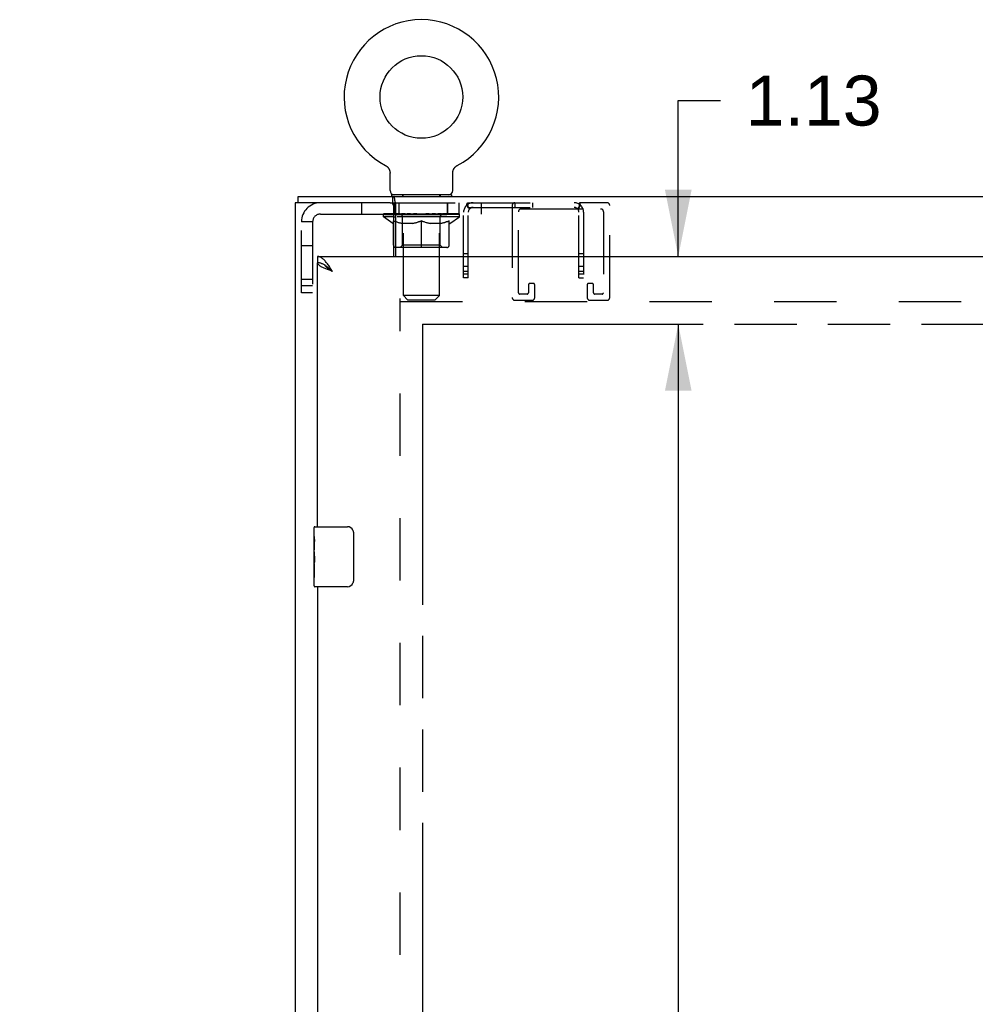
# Model space of a CAD drawing. Header units: inches. Extents: x 0 to 189, y 0 to 122.
# Tile 33 of 44: x 63 to 78, y 73 to 89. Entities that reach past the tile are written whole.
import ezdxf

# ---------------------------------------------------------------- set-up
doc = ezdxf.new("R2010")
doc.units = ezdxf.units.IN
doc.header["$LTSCALE"] = 10.388889
doc.header["$MEASUREMENT"] = 0
doc.linetypes.add('HIDDEN', pattern=[0.2, 0.1, -0.1])
doc.linetypes.add('PHANTOM', pattern=[0.8, 0.45, -0.05, 0.1, -0.05, 0.1, -0.05])
doc.layers.get('0').update_dxf_attribs({"linetype": 'CONTINUOUS'})
for name, color, linetype in [('02___PRT_ALL_AXES', 7, 'CONTINUOUS'), ('AVAIL_DOOR_SPACE', 7, 'CONTINUOUS'), ('DEFAULT_2', 8, 'HIDDEN'), ('DIMENSIONS', 7, 'CONTINUOUS')]:
    doc.layers.add(name, color=color, linetype=linetype)
doc.styles.get("Standard").update_dxf_attribs({"font": 'arial.ttf'})
doc.dimstyles.new('DIMSTYLE_1', dxfattribs={"dimtxt": 0.833333, "dimasz": 1.111111, "dimexe": 0.09, "dimexo": 0.07, "dimgap": 0.0375, "dimtad": 0, "dimtih": 1, "dimtoh": 1, "dimzin": 4, "dimdsep": 46, "dimtxsty": 'Standard', "dimblk": '_FILLED', "dimblk1": '_FILLED', "dimblk2": '_FILLED', "dimcen": 0.09, "dimazin": 1, "dimtfac": 1, "dimtdec": 3, "dimtofl": 0, "dimtmove": 0, "dimatfit": 3, "dimldrblk": '_FILLED', "dimfxl": 0, "dimtolj": 1, "dimtzin": 4, "dimarcsym": 0})

# ---------------------------------------------------------------- blocks, each defined once
blk = doc.blocks.new('_FILLED')
at = {"color": 0, "linetype": 'ByBlock'}
blk.add_solid([(0, 0), (-1, 0.2), (-1, -0.2)], dxfattribs=at)
blk = doc.blocks.new('*D7')
at = {"layer": 'DIMENSIONS', "color": 2, "linetype": 'Continuous'}
for p, q in [((73.545, 84.992), (73.545, 87.59)), ((73.545, 87.59), (74.251, 87.59)), ((73.545, 83.867), (73.545, 81.645))]:
    blk.add_line(p, q, dxfattribs=at)
at = {"layer": 'DIMENSIONS', "color": 2, "linetype": 'Continuous', "xscale": 1.1111111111, "yscale": 1.1111111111, "zscale": 1.1111111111}
for p, rotation in [((73.545, 84.992), 270), ((73.545, 83.867), 90)]:
    blk.add_blockref('_FILLED', p, dxfattribs=dict(at, rotation=rotation))
at = {"layer": 'DIMENSIONS', "color": 2, "linetype": 'Continuous', "insert": (74.668, 88.007), "char_height": 0.8333, "width": 2.26456, "attachment_point": 1, "line_spacing_factor": 0.9}
blk.add_mtext('1.13', dxfattribs=at)
blk = doc.blocks.new('*D8')
at = {"layer": 'DIMENSIONS', "color": 2, "linetype": 'Continuous'}
for p, q in [((73.545, 83.867), (73.545, 47.455)), ((73.545, 9.377), (73.545, 45.788))]:
    blk.add_line(p, q, dxfattribs=at)
at = {"layer": 'DIMENSIONS', "color": 2, "linetype": 'Continuous', "xscale": 1.1111111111, "yscale": 1.1111111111, "zscale": 1.1111111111}
for p, rotation in [((73.545, 83.867), 90), ((73.545, 9.377), 270)]:
    blk.add_blockref('_FILLED', p, dxfattribs=dict(at, rotation=rotation))
at = {"layer": 'DIMENSIONS', "color": 2, "linetype": 'Continuous', "insert": (73.545, 47.038), "char_height": 0.8333, "width": 2.91202, "attachment_point": 2, "line_spacing_factor": 0.9}
blk.add_mtext('74.49', dxfattribs=at)
blk = doc.blocks.new('*D10')
at = {"layer": 'DIMENSIONS', "color": 2, "linetype": 'Continuous'}
for p, q in [((67.536, 62.386), (67.536, 64.204)), ((67.536, 63.386), (65.252, 63.386)), ((69.286, 63.386), (71.508, 63.386))]:
    blk.add_line(p, q, dxfattribs=at)
at = {"layer": 'DIMENSIONS', "color": 2, "linetype": 'Continuous', "xscale": 1.1111111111, "yscale": 1.1111111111, "zscale": 1.1111111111}
blk.add_blockref('_FILLED', (67.536, 63.386), dxfattribs=at)
at = {"layer": 'DIMENSIONS', "color": 2, "linetype": 'Continuous', "xscale": 1.1111111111, "yscale": 1.1111111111, "zscale": 1.1111111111, "rotation": 180}
blk.add_blockref('_FILLED', (69.286, 63.386), dxfattribs=at)
at = {"layer": 'DIMENSIONS', "color": 2, "linetype": 'Continuous', "insert": (64.836, 63.802), "char_height": 0.8333, "width": 2.26456, "attachment_point": 3, "line_spacing_factor": 0.9}
blk.add_mtext('1.75', dxfattribs=at)
blk = doc.blocks.new('*D11')
at = {"layer": 'DIMENSIONS', "color": 2, "linetype": 'Continuous'}
for p, q in [((69.286, 65.019), (75.88, 65.019)), ((86.22, 65.019), (79.626, 65.019))]:
    blk.add_line(p, q, dxfattribs=at)
at = {"layer": 'DIMENSIONS', "color": 2, "linetype": 'Continuous', "xscale": 1.1111111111, "yscale": 1.1111111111, "zscale": 1.1111111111, "rotation": 180}
blk.add_blockref('_FILLED', (69.286, 65.019), dxfattribs=at)
at = {"layer": 'DIMENSIONS', "color": 2, "linetype": 'Continuous', "xscale": 1.1111111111, "yscale": 1.1111111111, "zscale": 1.1111111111}
blk.add_blockref('_FILLED', (86.22, 65.019), dxfattribs=at)
at = {"layer": 'DIMENSIONS', "color": 2, "linetype": 'Continuous', "insert": (77.753, 65.435), "char_height": 0.8333, "width": 2.91202, "attachment_point": 2, "line_spacing_factor": 0.9}
blk.add_mtext('16.93', dxfattribs=at)

msp = doc.modelspace()

# ---------------------------------------------------------------- linework, layer by layer
at = {"color": 7, "linetype": 'Continuous'}
for p, q in [((68.665, 86.511), (68.67, 86.508)), ((68.665, 86.51), (68.665, 86.511)), ((68.666, 86.51), (68.668, 86.509)), ((68.67, 86.508), (68.674, 86.505)), ((68.674, 86.505), (68.679, 86.502)), ((68.679, 86.503), (68.683, 86.499)), ((68.683, 86.5), (68.687, 86.496)), ((68.687, 86.496), (68.691, 86.493)), ((68.691, 86.493), (68.695, 86.49)), ((68.695, 86.49), (68.699, 86.486)), ((68.699, 86.486), (68.702, 86.482)), ((68.702, 86.482), (68.706, 86.478)), ((68.706, 86.478), (68.709, 86.474)), ((68.709, 86.475), (68.713, 86.47)), ((68.713, 86.47), (68.716, 86.466)), ((68.716, 86.466), (68.719, 86.462)), ((68.719, 86.462), (68.721, 86.457)), ((68.721, 86.457), (68.724, 86.453)), ((68.724, 86.453), (68.726, 86.448)), ((68.726, 86.448), (68.729, 86.443)), ((68.729, 86.444), (68.731, 86.439)), ((68.731, 86.439), (68.733, 86.434)), ((69.797, 86.434), (69.799, 86.439)), ((69.799, 86.439), (69.801, 86.444)), ((69.801, 86.443), (69.803, 86.448)), ((69.803, 86.448), (69.806, 86.453)), ((69.806, 86.453), (69.808, 86.457)), ((69.808, 86.457), (69.811, 86.462)), ((69.811, 86.462), (69.814, 86.466)), ((69.814, 86.466), (69.817, 86.47)), ((69.817, 86.47), (69.821, 86.475)), ((69.82, 86.474), (69.824, 86.478)), ((69.824, 86.478), (69.827, 86.482)), ((69.827, 86.482), (69.831, 86.486)), ((69.831, 86.486), (69.835, 86.49)), ((69.835, 86.49), (69.839, 86.493)), ((69.839, 86.493), (69.843, 86.496)), ((69.843, 86.496), (69.847, 86.5)), ((69.847, 86.499), (69.851, 86.503)), ((69.851, 86.502), (69.856, 86.505)), ((69.856, 86.505), (69.86, 86.508)), ((69.856, 86.505), (69.857, 86.506)), ((69.86, 86.508), (69.865, 86.511)), ((69.862, 86.509), (69.863, 86.51)), ((68.733, 86.434), (68.735, 86.429)), ((68.734, 86.429), (68.736, 86.424)), ((68.736, 86.424), (68.737, 86.419)), ((68.737, 86.419), (68.739, 86.414)), ((68.739, 86.414), (68.74, 86.409)), ((68.74, 86.409), (68.74, 86.403)), ((68.742, 86.091), (68.742, 86.383)), ((69.788, 86.393), (69.789, 86.398)), ((69.788, 86.388), (69.788, 86.393)), ((69.788, 86.388), (69.788, 86.393)), ((69.788, 86.383), (69.788, 86.388)), ((69.788, 86.091), (69.788, 86.383)), ((69.789, 86.403), (69.79, 86.409)), ((69.789, 86.398), (69.789, 86.404)), ((69.79, 86.409), (69.791, 86.414)), ((69.791, 86.414), (69.792, 86.419)), ((69.792, 86.419), (69.794, 86.424)), ((69.794, 86.424), (69.795, 86.429)), ((69.795, 86.429), (69.797, 86.434)), ((67.213, 85.888), (67.213, 85.992)), ((68.765, 86.022), (68.765, 85.992)), ((69.765, 86.022), (68.765, 86.022)), ((68.788, 85.888), (68.788, 85.992)), ((69.765, 86.022), (69.765, 85.992)), ((68.747, 85.888), (68.788, 85.888)), ((68.807, 85.655), (68.838, 85.655)), ((67.536, 84.992), (67.536, 84.888)), ((67.659, 84.846), (67.649, 84.852)), ((67.476, 80.331), (67.476, 80.477)), ((67.491, 80.492), (68.031, 80.492)), ((68.131, 80.392), (68.131, 79.592)), ((67.476, 80.073), (67.476, 80.107)), ((67.476, 79.876), (67.476, 79.908)), ((67.476, 79.507), (67.476, 79.646)), ((68.031, 79.492), (67.491, 79.492))]:
    msp.add_line(p, q, dxfattribs=at)
at = {"color": 3, "linetype": 'Continuous'}
for p, q in [((67.213, 85.992), (90.731, 85.992)), ((67.161, 85.888), (67.161, 7.356)), ((68.747, 85.888), (67.161, 85.888)), ((68.807, 84.992), (68.807, 85.828)), ((68.827, 85.911), (68.825, 85.928)), ((68.838, 84.992), (68.838, 85.867)), ((68.838, 85.7), (68.807, 85.7)), ((67.536, 84.992), (89.845, 84.992)), ((67.536, 80.492), (67.536, 84.888)), ((67.536, 79.492), (67.536, 58.245))]:
    msp.add_line(p, q, dxfattribs=at)
at = {"color": 7, "linetype": 'Continuous'}
for points in [[(68.74, 86.404), (68.741, 86.398), (68.742, 86.393)], [(68.741, 86.398), (68.742, 86.393), (68.742, 86.388), (68.742, 86.383)], [(68.809, 85.856), (68.807, 85.863), (68.806, 85.866), (68.805, 85.869), (68.804, 85.872), (68.802, 85.875), (68.801, 85.877), (68.8, 85.88), (68.798, 85.882), (68.797, 85.883), (68.796, 85.885), (68.794, 85.886), (68.792, 85.887), (68.791, 85.887), (68.789, 85.888), (68.788, 85.888)], [(68.838, 85.816), (68.836, 85.817), (68.834, 85.818), (68.832, 85.819), (68.83, 85.821), (68.828, 85.822), (68.827, 85.824), (68.825, 85.826), (68.823, 85.828), (68.822, 85.83), (68.82, 85.832), (68.819, 85.835), (68.817, 85.838), (68.816, 85.841), (68.814, 85.844), (68.813, 85.847), (68.812, 85.85), (68.811, 85.853), (68.809, 85.856)], [(68.807, 85.585), (68.827, 85.577), (68.838, 85.573)], [(67.649, 84.852), (67.639, 84.858), (67.628, 84.864), (67.618, 84.869), (67.608, 84.873), (67.598, 84.877), (67.587, 84.88), (67.577, 84.883), (67.567, 84.885), (67.556, 84.887), (67.546, 84.888), (67.536, 84.888)], [(67.782, 84.745), (67.771, 84.752), (67.76, 84.76), (67.749, 84.767), (67.738, 84.774), (67.728, 84.781), (67.718, 84.788), (67.708, 84.795), (67.699, 84.802), (67.69, 84.809), (67.682, 84.817), (67.674, 84.824), (67.667, 84.831), (67.661, 84.838), (67.655, 84.845), (67.652, 84.851)], [(67.782, 84.745), (67.772, 84.755), (67.762, 84.764), (67.752, 84.773), (67.741, 84.782), (67.731, 84.791), (67.721, 84.8), (67.711, 84.808), (67.7, 84.817), (67.69, 84.824), (67.68, 84.832), (67.669, 84.839), (67.659, 84.846)], [(68.124, 80.428), (68.126, 80.422), (68.128, 80.416), (68.129, 80.41), (68.13, 80.404), (68.131, 80.398), (68.131, 80.392)], [(68.131, 79.592), (68.131, 79.586), (68.13, 79.579), (68.129, 79.573), (68.128, 79.567), (68.126, 79.561), (68.124, 79.556)]]:
    msp.add_lwpolyline(points, dxfattribs=at)
at = {"color": 3, "linetype": 'Continuous'}
for points in [[(68.825, 85.928), (68.824, 85.933), (68.823, 85.938), (68.822, 85.943), (68.821, 85.948), (68.82, 85.952), (68.819, 85.956), (68.818, 85.96), (68.817, 85.963), (68.816, 85.966), (68.815, 85.969), (68.814, 85.973), (68.812, 85.976), (68.811, 85.978), (68.809, 85.981), (68.807, 85.983), (68.806, 85.984), (68.804, 85.986), (68.802, 85.987), (68.801, 85.988), (68.799, 85.989), (68.797, 85.99), (68.795, 85.991), (68.793, 85.991), (68.79, 85.992), (68.788, 85.992)], [(68.838, 85.867), (68.837, 85.87), (68.836, 85.872), (68.834, 85.876), (68.833, 85.88), (68.832, 85.885), (68.831, 85.89), (68.83, 85.895), (68.829, 85.9), (68.828, 85.906), (68.827, 85.911)], [(67.69, 84.882), (67.68, 84.895), (67.669, 84.908), (67.659, 84.92), (67.649, 84.931), (67.639, 84.941), (67.628, 84.95), (67.618, 84.959), (67.608, 84.966), (67.598, 84.973), (67.587, 84.979), (67.577, 84.983), (67.567, 84.987), (67.556, 84.99), (67.546, 84.991), (67.536, 84.992)], [(67.645, 84.799), (67.632, 84.805), (67.62, 84.811), (67.608, 84.817), (67.597, 84.823), (67.587, 84.828), (67.577, 84.834), (67.569, 84.84), (67.561, 84.846), (67.555, 84.852), (67.549, 84.858), (67.544, 84.864), (67.541, 84.87), (67.538, 84.876), (67.536, 84.882), (67.536, 84.888)], [(67.782, 84.745), (67.766, 84.751), (67.75, 84.757), (67.734, 84.763), (67.719, 84.769), (67.703, 84.775), (67.688, 84.781), (67.673, 84.787), (67.659, 84.793), (67.645, 84.799)], [(67.782, 84.745), (67.772, 84.761), (67.762, 84.777), (67.752, 84.793), (67.741, 84.809), (67.731, 84.825), (67.721, 84.84), (67.711, 84.854), (67.7, 84.869), (67.69, 84.882)]]:
    msp.add_lwpolyline(points, dxfattribs=at)
at = {"color": 7, "linetype": 'Continuous'}
msp.add_circle((69.265, 87.65), 0.688, dxfattribs=at)
for centre, radius, start, end in [((69.265, 87.65), 1.288, 297.7005, 242.2995), ((68.811, 86.091), 0.069, 180, 270), ((69.719, 86.091), 0.069, 270, 360), ((68.838, 85.181), 0.0371, 211.5111, 269.0881), ((67.491, 80.477), 0.015, 90, 180), ((68.031, 80.392), 0.1, 21.1999, 90), ((68.031, 79.592), 0.1, 270, 338.7946), ((67.491, 79.507), 0.015, 180, 270)]:
    msp.add_arc(centre, radius, start, end, dxfattribs=at)
at = {"color": 3, "linetype": 'Continuous'}
msp.add_arc((68.747, 85.828), 0.06, 0, 90, dxfattribs=at)
at = {"color": 7, "linetype": 'Continuous'}
msp.add_ellipse((69.265, 85.702), major_axis=(0.633, -0.025), ratio=0.046319, start_param=3.905623, end_param=3.974084, dxfattribs=at)
at = {"layer": '02___PRT_ALL_AXES', "color": 7, "linetype": 'Continuous'}
for p, q in [((67.476, 80.331), (67.476, 80.477)), ((67.476, 80.073), (67.476, 80.33)), ((67.482, 80.275), (67.476, 80.275)), ((67.483, 80.107), (67.483, 80.243)), ((67.476, 80.107), (67.483, 80.107)), ((67.476, 79.507), (67.476, 80.071)), ((67.477, 80.044), (67.476, 80.044)), ((67.476, 79.912), (67.482, 79.912)), ((67.476, 79.876), (67.483, 79.876)), ((67.483, 79.646), (67.483, 79.876)), ((67.476, 79.814), (67.483, 79.814)), ((67.476, 79.646), (67.483, 79.646))]:
    msp.add_line(p, q, dxfattribs=at)
for points in [[(67.476, 80.331), (67.476, 80.327), (67.476, 80.323), (67.477, 80.317), (67.478, 80.311), (67.479, 80.304), (67.48, 80.297), (67.48, 80.288), (67.481, 80.28)], [(67.481, 80.28), (67.482, 80.271), (67.482, 80.262), (67.483, 80.253), (67.483, 80.243)], [(67.476, 80.073), (67.476, 80.065), (67.477, 80.056), (67.477, 80.046)], [(67.477, 80.046), (67.478, 80.035), (67.479, 80.024), (67.48, 80.012), (67.481, 80), (67.482, 79.988), (67.482, 79.975), (67.483, 79.963), (67.483, 79.95), (67.483, 79.937), (67.482, 79.924), (67.482, 79.912), (67.481, 79.899), (67.48, 79.887)]]:
    msp.add_lwpolyline(points, dxfattribs=at)
msp.add_ellipse((67.739, 79.908), major_axis=(0.263, 0), ratio=0.432808, start_param=3.141593, end_param=3.321581, dxfattribs=at)
at = {"layer": 'AVAIL_DOOR_SPACE', "color": 40, "linetype": 'PHANTOM'}
for q in [(69.286, 9.377), (86.22, 83.867)]:
    msp.add_line((69.286, 83.867), q, dxfattribs=at)
at = {"layer": 'DEFAULT_2', "color": 8, "linetype": 'HIDDEN'}
for p, q in [((68.665, 86.511), (68.665, 86.511)), ((68.673, 86.506), (68.674, 86.505)), ((69.865, 86.51), (69.865, 86.511)), ((68.952, 86.022), (68.952, 85.992)), ((68.965, 84.341), (68.965, 85.987)), ((69.565, 84.341), (69.565, 85.987)), ((69.577, 86.022), (69.577, 85.992)), ((68.265, 85.888), (68.265, 85.7)), ((68.788, 85.888), (70.038, 85.888)), ((68.825, 85.7), (68.825, 85.888)), ((68.827, 85.7), (68.827, 85.888)), ((68.89, 85.888), (68.89, 85.7)), ((69.702, 85.7), (69.702, 85.888)), ((69.705, 85.7), (69.705, 85.888)), ((69.89, 85.888), (69.89, 85.7)), ((70.014, 85.842), (70.069, 85.786)), ((70.038, 85.81), (70.038, 85.888)), ((70.038, 85.888), (71.898, 85.888)), ((70.038, 85.81), (71.898, 85.81)), ((70.064, 85.792), (70.064, 85.792)), ((70.265, 85.7), (70.265, 85.888)), ((70.778, 85.842), (70.778, 84.309)), ((70.82, 85.888), (70.82, 85.81)), ((70.928, 85.784), (72.253, 85.784)), ((71.116, 85.888), (71.116, 85.81)), ((71.922, 85.842), (71.866, 85.786)), ((71.898, 85.81), (71.898, 85.888)), ((72.357, 85.888), (71.898, 85.888)), ((72.403, 84.309), (72.403, 85.842)), ((67.583, 85.7), (68.807, 85.7)), ((68.632, 85.655), (68.632, 85.702)), ((68.791, 85.544), (68.632, 85.655)), ((68.807, 85.655), (68.632, 85.655)), ((68.641, 85.695), (68.641, 85.702)), ((68.65, 85.692), (68.65, 85.695)), ((68.65, 85.692), (69.88, 85.692)), ((68.659, 85.692), (68.659, 85.695)), ((68.66, 85.692), (68.66, 85.695)), ((68.67, 85.695), (68.67, 85.702)), ((68.686, 85.692), (68.686, 85.695)), ((68.688, 85.692), (68.688, 85.695)), ((68.716, 85.695), (68.716, 85.702)), ((68.731, 85.692), (68.731, 85.695)), ((68.734, 85.692), (68.734, 85.695)), ((68.938, 85.695), (68.737, 85.695)), ((68.78, 85.695), (68.78, 85.702)), ((68.781, 85.692), (68.781, 85.695)), ((68.782, 85.692), (68.782, 85.695)), ((68.785, 85.692), (68.785, 85.695)), ((68.792, 85.692), (68.792, 85.695)), ((68.792, 85.692), (68.792, 85.695)), ((68.796, 85.692), (68.796, 85.695)), ((68.799, 85.692), (68.799, 85.696)), ((68.803, 85.692), (68.803, 85.695)), ((68.817, 85.692), (68.817, 85.695)), ((68.836, 85.692), (68.836, 85.698)), ((68.836, 85.692), (68.836, 85.695)), ((68.838, 85.7), (70.265, 85.7)), ((69.898, 85.655), (68.838, 85.655)), ((68.856, 85.692), (68.856, 85.695)), ((68.856, 85.692), (68.856, 85.695)), ((68.858, 85.695), (68.858, 85.702)), ((68.868, 85.692), (68.868, 85.695)), ((68.872, 85.692), (68.872, 85.695)), ((68.881, 85.692), (68.881, 85.695)), ((68.892, 85.692), (68.892, 85.699)), ((68.908, 85.692), (68.908, 85.695)), ((68.911, 85.692), (68.911, 85.695)), ((68.938, 85.692), (68.938, 85.695)), ((69.005, 85.695), (68.943, 85.695)), ((68.948, 85.695), (68.948, 85.702)), ((68.952, 85.183), (68.952, 85.652)), ((68.955, 85.692), (68.955, 85.695)), ((68.96, 85.692), (68.96, 85.695)), ((68.966, 85.692), (68.966, 85.7)), ((68.97, 85.692), (68.97, 85.695)), ((68.981, 85.692), (68.981, 85.695)), ((69.005, 85.692), (69.005, 85.695)), ((69.08, 85.695), (69.021, 85.695)), ((69.041, 85.692), (69.041, 85.695)), ((69.048, 85.695), (69.048, 85.702)), ((69.052, 85.692), (69.052, 85.695)), ((69.054, 85.692), (69.054, 85.701)), ((69.057, 85.692), (69.057, 85.695)), ((69.065, 85.692), (69.065, 85.695)), ((69.08, 85.692), (69.08, 85.695)), ((69.16, 85.695), (69.106, 85.695)), ((69.119, 85.692), (69.119, 85.695)), ((69.15, 85.695), (69.265, 85.702)), ((69.155, 85.695), (69.155, 85.702)), ((69.155, 85.695), (69.155, 85.702)), ((69.155, 85.702), (69.155, 85.702)), ((69.155, 85.692), (69.155, 85.695)), ((69.159, 85.692), (69.159, 85.695)), ((69.16, 85.692), (69.16, 85.695)), ((69.161, 85.692), (69.161, 85.695)), ((69.244, 85.695), (69.196, 85.695)), ((69.201, 85.692), (69.201, 85.695)), ((69.244, 85.692), (69.244, 85.695)), ((69.262, 85.695), (69.262, 85.695)), ((69.262, 85.692), (69.262, 85.695)), ((69.262, 85.692), (69.262, 85.695)), ((69.265, 85.695), (69.265, 85.702)), ((69.267, 85.692), (69.267, 85.695)), ((69.267, 85.695), (69.268, 85.695)), ((69.268, 85.692), (69.268, 85.695)), ((69.269, 85.695), (69.334, 85.695)), ((69.286, 85.692), (69.286, 85.695)), ((69.302, 85.695), (69.302, 85.7)), ((69.302, 85.7), (69.379, 85.695)), ((69.323, 85.695), (69.323, 85.698)), ((69.328, 85.692), (69.328, 85.695)), ((69.369, 85.692), (69.369, 85.695)), ((69.369, 85.692), (69.369, 85.695)), ((69.369, 85.695), (69.424, 85.695)), ((69.37, 85.692), (69.37, 85.695)), ((69.374, 85.695), (69.374, 85.702)), ((69.374, 85.702), (69.375, 85.702)), ((69.374, 85.692), (69.374, 85.695)), ((69.375, 85.695), (69.375, 85.702)), ((69.411, 85.692), (69.411, 85.695)), ((69.45, 85.692), (69.45, 85.695)), ((69.45, 85.695), (69.509, 85.695)), ((69.465, 85.692), (69.465, 85.695)), ((69.473, 85.692), (69.473, 85.695)), ((69.475, 85.692), (69.475, 85.701)), ((69.478, 85.692), (69.478, 85.695)), ((69.482, 85.695), (69.482, 85.702)), ((69.489, 85.692), (69.489, 85.695)), ((69.525, 85.692), (69.525, 85.695)), ((69.525, 85.695), (69.587, 85.695)), ((69.549, 85.692), (69.549, 85.695)), ((69.56, 85.692), (69.56, 85.695)), ((69.564, 85.692), (69.564, 85.7)), ((69.57, 85.692), (69.57, 85.695)), ((69.575, 85.692), (69.575, 85.695)), ((69.578, 85.183), (69.578, 85.652)), ((69.582, 85.695), (69.582, 85.702)), ((69.592, 85.692), (69.592, 85.695)), ((69.592, 85.695), (69.793, 85.695)), ((69.619, 85.692), (69.619, 85.695)), ((69.622, 85.692), (69.622, 85.695)), ((69.638, 85.692), (69.638, 85.699)), ((69.649, 85.692), (69.649, 85.695)), ((69.658, 85.692), (69.658, 85.695)), ((69.662, 85.692), (69.662, 85.695)), ((69.672, 85.695), (69.672, 85.702)), ((69.673, 85.692), (69.673, 85.695)), ((69.673, 85.692), (69.673, 85.695)), ((69.694, 85.692), (69.694, 85.698)), ((69.694, 85.692), (69.694, 85.695)), ((69.712, 85.692), (69.712, 85.695)), ((69.727, 85.692), (69.727, 85.695)), ((69.731, 85.692), (69.731, 85.696)), ((69.734, 85.692), (69.734, 85.695)), ((69.738, 85.692), (69.738, 85.695)), ((69.738, 85.692), (69.738, 85.695)), ((69.739, 85.544), (69.898, 85.655)), ((69.745, 85.692), (69.745, 85.695)), ((69.748, 85.692), (69.748, 85.695)), ((69.749, 85.692), (69.749, 85.695)), ((69.75, 85.695), (69.75, 85.702)), ((69.796, 85.692), (69.796, 85.695)), ((69.799, 85.692), (69.799, 85.695)), ((69.813, 85.695), (69.813, 85.702)), ((69.842, 85.692), (69.842, 85.695)), ((69.844, 85.692), (69.844, 85.695)), ((69.86, 85.695), (69.86, 85.702)), ((69.87, 85.692), (69.87, 85.695)), ((69.871, 85.692), (69.871, 85.695)), ((69.88, 85.692), (69.88, 85.695)), ((69.889, 85.695), (69.889, 85.702)), ((69.898, 85.655), (69.898, 85.702)), ((69.968, 84.638), (69.968, 85.73)), ((70.046, 84.638), (70.046, 85.73)), ((70.882, 84.39), (70.882, 85.738)), ((71.89, 84.638), (71.89, 85.73)), ((71.968, 85.73), (71.968, 84.638)), ((72.299, 85.738), (72.299, 84.39)), ((67.265, 84.387), (67.265, 85.57)), ((67.453, 85.57), (67.265, 85.57)), ((67.453, 85.57), (67.453, 84.387)), ((68.791, 85.544), (68.801, 85.544)), ((68.801, 85.181), (68.801, 85.587)), ((68.801, 85.587), (68.807, 85.585)), ((69.124, 85.544), (68.944, 85.544)), ((69.265, 85.143), (69.265, 85.587)), ((69.586, 85.544), (69.406, 85.544)), ((69.728, 85.181), (69.728, 85.587)), ((69.728, 85.544), (69.739, 85.544)), ((67.453, 85.169), (67.265, 85.169)), ((69.691, 85.143), (68.838, 85.143)), ((68.952, 85.183), (68.912, 85.143)), ((69.578, 85.183), (68.952, 85.183)), ((69.578, 85.183), (69.617, 85.143)), ((70.046, 85.036), (69.968, 85.036)), ((71.968, 85.036), (71.89, 85.036)), ((70.046, 84.825), (69.968, 84.825)), ((71.968, 84.825), (71.89, 84.825)), ((70.046, 84.74), (69.968, 84.74)), ((70.046, 84.7), (69.968, 84.7)), ((70.046, 84.638), (69.968, 84.638)), ((71.968, 84.74), (71.89, 84.74)), ((71.968, 84.7), (71.89, 84.7)), ((71.89, 84.638), (71.968, 84.638)), ((67.453, 84.607), (67.265, 84.607)), ((67.265, 84.512), (67.453, 84.512)), ((71.049, 84.521), (71.049, 84.39)), ((71.13, 84.544), (71.072, 84.544)), ((71.153, 84.309), (71.153, 84.521)), ((72.028, 84.521), (72.028, 84.309)), ((72.109, 84.544), (72.051, 84.544)), ((72.132, 84.39), (72.132, 84.521)), ((67.453, 84.387), (67.265, 84.387)), ((69.034, 84.272), (68.965, 84.341)), ((69.565, 84.341), (68.965, 84.341)), ((69.496, 84.272), (69.565, 84.341)), ((71.026, 84.367), (70.905, 84.367)), ((72.276, 84.367), (72.155, 84.367)), ((68.911, 8.95), (68.911, 84.294)), ((68.911, 84.242), (89.033, 84.242)), ((69.034, 84.272), (69.496, 84.272)), ((70.824, 84.263), (71.107, 84.263)), ((72.074, 84.263), (72.357, 84.263))]:
    msp.add_line(p, q, dxfattribs=at)
for points in [[(70.014, 85.842), (70.017, 85.845), (70.019, 85.849), (70.021, 85.853), (70.023, 85.858), (70.024, 85.863)], [(70.024, 85.863), (70.027, 85.872), (70.028, 85.876), (70.029, 85.879), (70.031, 85.882), (70.032, 85.885), (70.034, 85.886), (70.036, 85.887), (70.038, 85.888)], [(70.038, 85.85), (70.038, 85.85), (70.038, 85.851), (70.038, 85.851), (70.038, 85.851), (70.038, 85.85), (70.038, 85.85), (70.038, 85.849), (70.038, 85.848)], [(70.064, 85.792), (70.063, 85.792), (70.063, 85.793), (70.062, 85.793), (70.062, 85.794), (70.061, 85.795), (70.061, 85.796), (70.06, 85.797), (70.06, 85.798), (70.059, 85.799), (70.058, 85.799), (70.058, 85.8), (70.057, 85.801), (70.056, 85.803), (70.056, 85.804), (70.055, 85.805), (70.055, 85.806), (70.054, 85.807), (70.053, 85.808), (70.053, 85.809), (70.052, 85.81), (70.052, 85.811), (70.051, 85.813), (70.05, 85.814), (70.05, 85.815), (70.049, 85.816), (70.048, 85.818), (70.048, 85.819), (70.047, 85.821), (70.047, 85.822), (70.046, 85.824), (70.045, 85.825), (70.045, 85.826), (70.044, 85.828), (70.044, 85.829), (70.043, 85.83), (70.043, 85.831), (70.043, 85.833), (70.042, 85.834), (70.042, 85.835), (70.041, 85.836), (70.041, 85.837), (70.041, 85.838), (70.04, 85.84), (70.04, 85.841), (70.04, 85.842), (70.04, 85.843), (70.039, 85.844), (70.039, 85.845), (70.039, 85.846), (70.039, 85.847), (70.039, 85.848), (70.038, 85.849), (70.038, 85.849), (70.038, 85.85)], [(70.064, 85.79), (70.06, 85.794), (70.058, 85.796), (70.056, 85.799), (70.054, 85.801), (70.051, 85.803), (70.048, 85.805), (70.046, 85.807), (70.043, 85.809), (70.04, 85.81), (70.038, 85.81)], [(70.061, 85.794), (70.062, 85.794), (70.063, 85.793), (70.063, 85.793), (70.063, 85.792), (70.064, 85.792)], [(70.069, 85.786), (70.069, 85.786), (70.068, 85.787), (70.067, 85.787), (70.066, 85.789), (70.064, 85.79)], [(71.866, 85.786), (71.867, 85.786), (71.868, 85.787), (71.869, 85.787), (71.87, 85.789), (71.871, 85.79), (71.875, 85.794)], [(71.898, 85.85), (71.897, 85.85), (71.897, 85.849), (71.897, 85.848), (71.897, 85.848), (71.897, 85.847), (71.897, 85.846), (71.897, 85.845), (71.896, 85.844), (71.896, 85.843), (71.896, 85.842), (71.896, 85.841), (71.895, 85.84), (71.895, 85.839), (71.895, 85.838), (71.894, 85.837), (71.894, 85.836), (71.894, 85.835), (71.893, 85.834), (71.893, 85.833), (71.893, 85.832), (71.892, 85.83), (71.892, 85.829), (71.892, 85.828), (71.891, 85.827), (71.891, 85.826), (71.89, 85.825), (71.89, 85.824), (71.889, 85.823), (71.889, 85.821), (71.888, 85.82), (71.888, 85.819), (71.887, 85.817), (71.886, 85.816), (71.886, 85.815), (71.885, 85.813), (71.884, 85.812), (71.884, 85.811), (71.883, 85.809), (71.882, 85.808), (71.882, 85.807), (71.881, 85.806), (71.881, 85.805), (71.88, 85.804), (71.879, 85.803), (71.879, 85.802), (71.878, 85.801), (71.877, 85.8), (71.877, 85.799), (71.876, 85.798), (71.876, 85.797), (71.875, 85.796), (71.874, 85.795), (71.874, 85.794), (71.873, 85.794), (71.873, 85.793), (71.872, 85.792), (71.872, 85.792)], [(71.872, 85.792), (71.872, 85.792), (71.872, 85.792), (71.872, 85.792), (71.872, 85.792), (71.873, 85.793), (71.873, 85.793), (71.874, 85.794)], [(71.875, 85.794), (71.877, 85.796), (71.88, 85.799), (71.882, 85.801), (71.885, 85.803), (71.887, 85.805), (71.89, 85.807), (71.893, 85.809), (71.895, 85.81), (71.898, 85.81)], [(71.922, 85.842), (71.919, 85.844), (71.917, 85.848), (71.915, 85.852), (71.914, 85.856), (71.912, 85.86), (71.911, 85.864), (71.91, 85.868), (71.909, 85.872), (71.908, 85.875), (71.907, 85.878), (71.905, 85.881), (71.904, 85.884), (71.903, 85.885), (71.901, 85.887), (71.899, 85.888), (71.898, 85.888)], [(71.898, 85.851), (71.898, 85.851), (71.898, 85.85)], [(71.898, 85.848), (71.898, 85.849), (71.898, 85.849), (71.898, 85.85), (71.898, 85.85), (71.898, 85.851)], [(68.944, 85.544), (68.92, 85.548), (68.897, 85.554), (68.873, 85.56), (68.85, 85.568), (68.826, 85.577), (68.801, 85.586)], [(68.838, 85.573), (68.853, 85.568), (68.878, 85.56), (68.902, 85.554), (68.927, 85.548), (68.951, 85.544)], [(69.114, 85.544), (69.139, 85.548), (69.164, 85.554), (69.189, 85.561), (69.214, 85.568), (69.239, 85.577), (69.265, 85.587)], [(69.265, 85.586), (69.241, 85.576), (69.217, 85.568), (69.193, 85.56), (69.17, 85.554), (69.147, 85.548), (69.124, 85.544)], [(69.265, 85.587), (69.291, 85.577), (69.317, 85.568), (69.342, 85.56), (69.366, 85.554), (69.391, 85.548), (69.416, 85.544)], [(69.406, 85.544), (69.383, 85.548), (69.36, 85.554), (69.336, 85.56), (69.313, 85.568), (69.289, 85.576), (69.265, 85.586)], [(69.578, 85.544), (69.603, 85.548), (69.628, 85.554), (69.653, 85.56), (69.678, 85.568), (69.703, 85.577), (69.728, 85.587)], [(69.728, 85.586), (69.704, 85.576), (69.68, 85.568), (69.656, 85.56), (69.633, 85.554), (69.609, 85.548), (69.586, 85.544)]]:
    msp.add_lwpolyline(points, dxfattribs=at)
for centre, radius, start, end in [((68.93, 85.987), 0.0345, 0, 90), ((69.599, 85.987), 0.0345, 90, 180), ((67.583, 85.57), 0.318, 90, 180), ((70.126, 85.73), 0.158, 90, 180), ((70.126, 85.73), 0.08, 90, 180), ((70.824, 85.842), 0.046, 90, 180), ((70.928, 85.738), 0.046, 90, 180), ((71.81, 85.73), 0.158, 0, 90), ((71.81, 85.73), 0.08, 0, 90), ((72.253, 85.738), 0.046, 0, 90), ((72.357, 85.842), 0.046, 0, 90), ((67.583, 85.57), 0.13, 90, 180), ((68.912, 85.652), 0.0398, 0, 90), ((69.617, 85.652), 0.0398, 90, 180), ((68.838, 85.181), 0.0371, 180, 211.5111), ((68.838, 85.181), 0.0371, 269.0881, 270), ((69.691, 85.181), 0.0371, 270, 360), ((71.072, 84.521), 0.023, 90, 180), ((71.13, 84.521), 0.023, 0, 90), ((72.051, 84.521), 0.023, 90, 180), ((72.109, 84.521), 0.023, 0, 90), ((70.824, 84.309), 0.046, 180, 270), ((70.905, 84.39), 0.023, 180, 270), ((71.026, 84.39), 0.023, 270, 360), ((71.107, 84.309), 0.046, 270, 360), ((72.074, 84.309), 0.046, 180, 270), ((72.155, 84.39), 0.023, 180, 270), ((72.276, 84.39), 0.023, 270, 360), ((72.357, 84.309), 0.046, 270, 360)]:
    msp.add_arc(centre, radius, start, end, dxfattribs=at)
for centre, major_axis, ratio, start_param, end_param in [((69.265, 85.702), (0.633, 0.007), 0.05963, 2.96643, 3.140963), ((68.612, 85.69), (0.198, 0), 0.060556, 0.430652, 1.470503), ((69.265, 85.702), (0.633, 0), 0.060556, 3.141593, 3.316126), ((68.612, 85.683), (0.198, 0.002), 0.05963, 1.376596, 1.469874), ((69.265, 85.702), (0.633, 0.013), 0.05688, 2.791345, 2.965878), ((68.588, 85.69), (0.198, 0.002), 0.05963, 0.25549, 1.295341), ((68.656, 85.69), (0.198, -0.002), 0.05963, 6.889, 7.928851), ((69.265, 85.702), (0.633, -0.007), 0.05963, -2.96643, -2.791898), ((68.656, 85.683), (0.198, 0), 0.060556, 1.551758, 1.645036), ((68.588, 85.683), (0.198, 0.004), 0.05688, 1.20151, 1.294789), ((68.657, 85.685), (0.164, 0.002), 0.05963, 1.065228, 1.614276), ((68.637, 85.685), (0.164, 0.003), 0.05688, 0.890143, 1.43919), ((68.695, 85.685), (0.164, 0), 0.060556, 1.240391, 1.789438), ((69.265, 85.702), (0.633, 0.019), 0.052395, 2.616403, 2.790936), ((68.584, 85.69), (0.198, 0.004), 0.05688, 0.080405, 1.120256), ((68.719, 85.69), (0.198, -0.004), 0.05688, 7.064085, 8.103936), ((69.265, 85.702), (0.633, -0.013), 0.05688, -2.791345, -2.616812), ((68.719, 85.683), (0.198, -0.002), 0.05963, 1.72692, 1.820198), ((68.584, 85.683), (0.198, 0.006), 0.052395, 1.026568, 1.119847), ((68.637, 85.685), (0.164, 0.005), 0.052395, 0.715201, 1.264248), ((68.751, 85.685), (0.164, -0.002), 0.05963, 1.415553, 1.9646), ((69.265, 85.702), (0.633, 0.025), 0.046319, 2.441654, 2.616187), ((68.798, 85.69), (0.198, -0.006), 0.052395, 7.239027, 8.278878), ((68.601, 85.69), (0.198, 0.006), 0.052395, -0.094537, 0.945314), ((69.265, 85.702), (0.633, -0.019), 0.052395, -2.616403, -2.44187), ((68.798, 85.683), (0.198, -0.004), 0.05688, 1.902006, 1.995284), ((68.601, 85.683), (0.198, 0.008), 0.046319, 0.851819, 0.945098), ((68.655, 85.685), (0.164, 0.006), 0.046319, 0.540452, 1.089499), ((68.822, 85.685), (0.164, -0.003), 0.05688, 7.873824, 8.422871), ((69.265, 85.702), (0.633, 0.029), 0.038841, 8.550309, 8.724842), ((68.891, 85.69), (0.198, -0.008), 0.046319, 7.413776, 8.453627), ((68.638, 85.69), (0.198, 0.008), 0.046319, 6.013899, 7.05375), ((69.265, 85.702), (0.633, -0.025), 0.046319, -2.441654, -2.377562), ((68.891, 85.683), (0.198, -0.006), 0.052395, 2.076947, 2.170226), ((68.638, 85.683), (0.198, 0.009), 0.038841, 0.677289, 0.770567), ((68.692, 85.685), (0.164, 0.008), 0.038841, 6.649107, 7.198154), ((68.907, 85.685), (0.164, -0.005), 0.052395, 8.048766, 8.597813), ((69.265, 85.702), (0.633, -0.025), 0.046319, 3.974084, 4.016064), ((69.265, 85.702), (0.633, 0.033), 0.030195, 2.09281, 2.267343), ((68.996, 85.69), (0.198, -0.009), 0.038841, 1.305122, 2.344973), ((68.694, 85.69), (0.198, 0.009), 0.038841, -0.443817, 0.596034), ((69.265, 85.702), (0.633, -0.029), 0.038841, -2.267123, -2.092591), ((68.996, 85.683), (0.198, -0.008), 0.046319, 2.251696, 2.344975), ((68.694, 85.683), (0.198, 0.01), 0.030195, 0.502975, 0.596254), ((68.746, 85.685), (0.164, 0.009), 0.030195, 0.191608, 0.740655), ((69.002, 85.685), (0.164, -0.006), 0.046319, 1.940329, 2.489376), ((68.768, 85.69), (0.198, 0.01), 0.030195, -0.61813, 0.421721), ((69.265, 85.702), (0.633, 0.036), 0.020645, 1.918687, 2.09322), ((69.109, 85.69), (0.198, -0.01), 0.030195, 1.479435, 2.519286), ((69.265, 85.702), (0.633, -0.033), 0.030195, -2.09281, -1.918277), ((69.109, 85.683), (0.198, -0.009), 0.038841, 2.426227, 2.519505), ((68.768, 85.683), (0.198, 0.011), 0.020645, 0.328852, 0.422131), ((68.817, 85.685), (0.164, 0.009), 0.020645, 0.017485, 0.566532), ((69.106, 85.685), (0.164, -0.008), 0.038841, 2.11486, 2.663907), ((68.856, 85.69), (0.198, 0.011), 0.020645, -0.792253, 0.247598), ((69.265, 85.702), (0.633, 0.038), 0.010478, 1.744704, 1.919237), ((69.227, 85.69), (0.198, -0.011), 0.020645, 1.653558, 2.693409), ((69.265, 85.702), (0.633, -0.036), 0.020645, -1.918687, -1.744154), ((69.227, 85.683), (0.198, -0.01), 0.030195, 2.60054, 2.693819), ((68.856, 85.683), (0.198, 0.012), 0.010478, 0.154869, 0.248148), ((68.9, 85.685), (0.164, 0.01), 0.010478, 6.126688, 6.675735), ((69.214, 85.685), (0.164, -0.009), 0.030195, 2.289173, 2.83822), ((68.957, 85.69), (0.198, 0.012), 0.010478, -0.966236, -0.000846), ((69.346, 85.69), (0.198, -0.012), 0.010478, 1.827541, 2.867392), ((69.265, 85.702), (0.633, -0.038), 0.010478, -1.744704, -1.563007), ((69.346, 85.683), (0.198, -0.011), 0.020645, 2.774664, 2.867942), ((69.324, 85.685), (0.164, -0.009), 0.020645, 2.463296, 3.012344), ((69.184, 85.69), (0.198, 0.012), 0.010478, 0.274201, 1.314052), ((69.098, 85.685), (0.164, 0.01), 0.010478, -0.000483, 0.504314), ((69.068, 85.683), (0.198, 0.012), 0.010478, 0.099668, 0.192946), ((69.265, 85.702), (0.633, 0.038), 0.010478, -1.571421, -1.396888), ((69.432, 85.685), (0.164, -0.01), 0.010478, 2.637279, 3.14189), ((69.462, 85.683), (0.198, -0.012), 0.010478, 2.74231, 2.948646), ((69.303, 85.69), (0.198, 0.011), 0.020645, 0.448184, 1.488034), ((69.206, 85.685), (0.164, 0.009), 0.020645, 0.129249, 0.678296), ((69.184, 85.683), (0.198, 0.011), 0.020645, 0.273651, 0.366929), ((69.572, 85.69), (0.198, -0.012), 0.010478, -3.140747, -2.175357), ((69.265, 85.702), (0.633, 0.036), 0.020645, -1.397439, -1.222906), ((69.265, 85.702), (0.633, -0.038), 0.010478, 1.222355, 1.396888), ((69.421, 85.69), (0.198, 0.01), 0.030195, 0.622307, 1.662158), ((69.316, 85.685), (0.164, 0.009), 0.030195, 0.303372, 0.852419), ((69.63, 85.685), (0.164, -0.01), 0.010478, 2.749043, 3.29809), ((69.674, 85.69), (0.198, -0.011), 0.020645, 2.893995, 3.933846), ((69.303, 85.683), (0.198, 0.01), 0.030195, 0.447774, 0.541052), ((69.674, 85.683), (0.198, -0.012), 0.010478, 2.893445, 2.986723), ((69.534, 85.69), (0.198, 0.009), 0.038841, 0.79662, 1.836471), ((69.265, 85.702), (0.633, 0.033), 0.030195, -1.223315, -1.048783), ((69.265, 85.702), (0.633, -0.036), 0.020645, 1.048373, 1.222906), ((69.424, 85.685), (0.164, 0.008), 0.038841, 0.477686, 1.026733), ((69.713, 85.685), (0.164, -0.009), 0.020645, 2.57506, 3.124108), ((69.762, 85.69), (0.198, -0.01), 0.030195, 2.719872, 3.759723), ((69.638, 85.69), (0.198, 0.008), 0.046319, 0.971151, 2.011002), ((69.421, 85.683), (0.198, 0.009), 0.038841, 0.622087, 0.715366), ((69.762, 85.683), (0.198, -0.011), 0.020645, 2.719462, 2.812741), ((69.265, 85.702), (0.633, 0.029), 0.038841, -1.049002, -0.874469), ((69.265, 85.702), (0.633, -0.033), 0.030195, 0.87425, 1.048783), ((69.528, 85.685), (0.164, 0.006), 0.046319, 0.652216, 1.201263), ((69.732, 85.69), (0.198, 0.006), 0.052395, 1.1459, 2.185751), ((69.783, 85.685), (0.164, -0.009), 0.030195, 2.400937, 2.949985), ((69.836, 85.69), (0.198, -0.009), 0.038841, 2.545558, 3.585409), ((69.623, 85.685), (0.164, 0.005), 0.052395, 0.826965, 1.376012), ((69.534, 85.683), (0.198, 0.008), 0.046319, 0.796618, 0.889896), ((69.836, 85.683), (0.198, -0.01), 0.030195, 2.545339, 2.638617), ((69.811, 85.69), (0.198, 0.004), 0.05688, 1.320842, 2.360692), ((69.265, 85.702), (0.633, 0.025), 0.046319, -0.874471, -0.699939), ((69.265, 85.702), (0.633, -0.029), 0.038841, 0.699936, 0.874469), ((69.892, 85.69), (0.198, -0.008), 0.046319, 2.371028, 3.410879), ((69.838, 85.685), (0.164, -0.008), 0.038841, 2.226624, 2.775671), ((69.874, 85.69), (0.198, 0.002), 0.05963, 1.495927, 2.535778), ((69.708, 85.685), (0.164, 0.003), 0.05688, 1.001907, 1.550954), ((69.929, 85.69), (0.198, -0.006), 0.052395, 2.196279, 3.23613), ((69.875, 85.685), (0.164, -0.006), 0.046319, 2.052093, 2.601141), ((69.638, 85.683), (0.198, 0.006), 0.052395, 0.971367, 1.064645), ((69.918, 85.69), (0.198, 0), 0.060556, 1.671089, 2.71094), ((69.892, 85.683), (0.198, -0.009), 0.038841, 2.371026, 2.464304), ((69.946, 85.69), (0.198, -0.004), 0.05688, 2.021337, 3.061188), ((69.265, 85.702), (0.633, 0.019), 0.052395, -0.699723, -0.52519), ((69.265, 85.702), (0.633, -0.025), 0.046319, 0.525406, 0.699939), ((69.942, 85.69), (0.198, -0.002), 0.05963, 1.846251, 2.886102), ((69.779, 85.685), (0.164, 0.002), 0.05963, 1.176993, 1.72604), ((69.893, 85.685), (0.164, -0.005), 0.052395, 1.877344, 2.426392), ((69.834, 85.685), (0.164, 0), 0.060556, 1.352155, 1.901202), ((69.892, 85.685), (0.164, -0.003), 0.05688, 1.702402, 2.25145), ((69.873, 85.685), (0.164, -0.002), 0.05963, 1.527317, 2.076364), ((69.732, 85.683), (0.198, 0.004), 0.05688, 1.146309, 1.239587), ((69.929, 85.683), (0.198, -0.008), 0.046319, 2.196495, 2.289773), ((69.265, 85.702), (0.633, 0.013), 0.05688, -0.524781, -0.350248), ((69.265, 85.702), (0.633, -0.019), 0.052395, 0.350657, 0.52519), ((69.811, 85.683), (0.198, 0.002), 0.05963, 1.321394, 1.414673), ((69.946, 85.683), (0.198, -0.006), 0.052395, 2.021746, 2.115024), ((69.265, 85.702), (0.633, 0.007), 0.05963, -0.349695, -0.175162), ((69.265, 85.702), (0.633, -0.013), 0.05688, 0.175715, 0.350248), ((69.874, 85.683), (0.198, 0), 0.060556, 1.496556, 1.589835), ((69.942, 85.683), (0.198, -0.004), 0.05688, 1.846804, 1.940083), ((69.918, 85.683), (0.198, -0.002), 0.05963, 1.671719, 1.764997), ((69.265, 85.702), (0.633, 0), 0.060556, -0.174533, 0), ((69.265, 85.702), (0.633, -0.007), 0.05963, 0.000629, 0.175162)]:
    msp.add_ellipse(centre, major_axis=major_axis, ratio=ratio, start_param=start_param, end_param=end_param, dxfattribs=at)

# ---------------------------------------------------------------- dimensions: what is measured, and where the dimension line sits
at = {"layer": 'DIMENSIONS', "color": 2, "linetype": 'Continuous'}
for base, p1, p2, angle, picture, middle in [((73.544634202, 84.991816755), (69.285905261, 83.866816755), (67.535905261, 84.991816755), 90, '*D7', (75.836032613, 87.585749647)), ((73.545, 9.377), (86.22, 83.867), (86.22, 9.377), 270, '*D8', (73.544, 46.617))]:
    dim = msp.add_linear_dim(base=base, p1=p1, p2=p2, angle=angle, text='<>\\P[]', dimstyle='DIMSTYLE_1', dxfattribs=at)
    dim.commit()
    dim.dimension.update_dxf_attribs({"geometry": picture, "text_midpoint": middle, "dimtype": 160})
for base, p1, p2, picture, middle in [((69.286, 63.386), (67.536, 62.316), (69.286, 83.867), '*D10', (63.743, 63.381)), ((86.22, 65.019), (69.286, 83.867), (86.22, 83.867), '*D11', (77.789, 65.014))]:
    dim = msp.add_linear_dim(base=base, p1=p1, p2=p2, text='<>\\P[]', dimstyle='DIMSTYLE_1', dxfattribs=at)
    dim.commit()
    dim.dimension.update_dxf_attribs({"geometry": picture, "text_midpoint": middle, "dimtype": 160})

doc.saveas('drawing.dxf')
